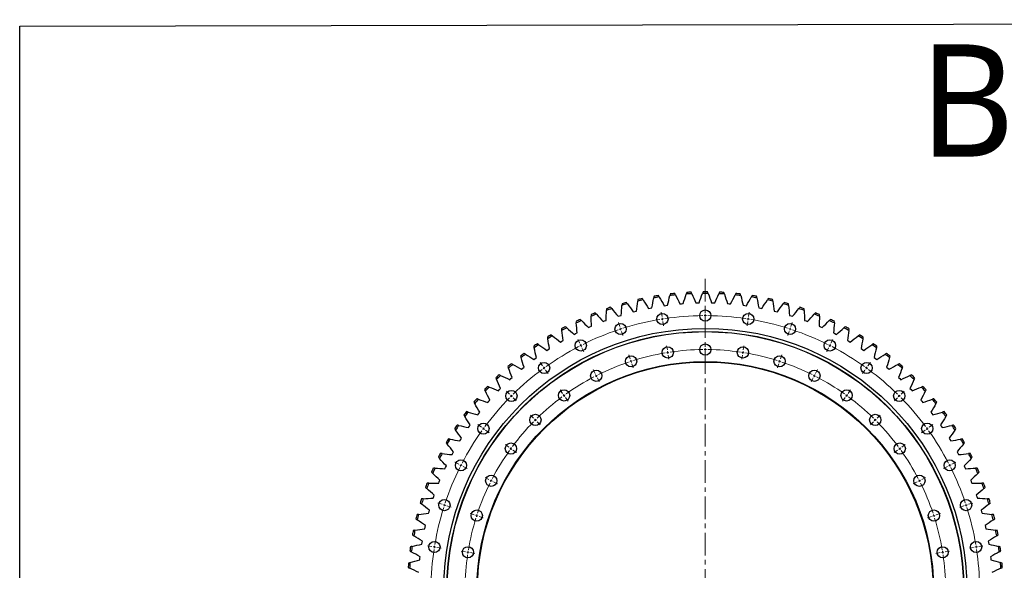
# Model space of a CAD drawing. Header units: millimetres. Extents: x -112 to 5684, y 5243 to 9647.
# Tile 5 of 12: x -112 to 1817, y 8568 to 9647. Entities that reach past the tile are written whole.
import ezdxf

# ---------------------------------------------------------------- set-up
doc = ezdxf.new("R2010")
doc.units = ezdxf.units.MM
doc.header["$LTSCALE"] = 20
doc.linetypes.add('CENTER', pattern=[10.16, 6.35, -1.27, 1.27, -1.27])

msp = doc.modelspace()

# ---------------------------------------------------------------- linework, layer by layer
at = {"linetype": 'CENTER', "lineweight": 18, "ltscale": 0.35}
msp.add_line((1231.3, 9139.6), (1231.3, 7920), dxfattribs=at)
at = {"color": 7, "linetype": 'Continuous', "lineweight": 25}
for p, q in [((1181.7, 9090.3), (1184.9, 9090.6)), ((1184.9, 9090.6), (1188, 9090.8)), ((1212.7, 9092.2), (1215.8, 9092.3)), ((1215.8, 9092.3), (1219, 9092.4)), ((1243.7, 9092.4), (1246.8, 9092.3)), ((1246.8, 9092.3), (1250, 9092.2)), ((1274.6, 9090.8), (1277.8, 9090.6)), ((1277.8, 9090.6), (1281, 9090.3)), ((1090.1, 9074.5), (1093.2, 9075.3)), ((1093.2, 9075.3), (1096.3, 9076)), ((1120.3, 9081.4), (1123.5, 9082.1)), ((1123.5, 9082.1), (1126.6, 9082.7)), ((1150.9, 9086.7), (1154, 9087.2)), ((1154, 9087.2), (1157.2, 9087.6)), ((1305.5, 9087.6), (1308.6, 9087.2)), ((1308.6, 9087.2), (1311.8, 9086.7)), ((1336.1, 9082.7), (1339.2, 9082.1)), ((1339.2, 9082.1), (1342.3, 9081.4)), ((1366.4, 9076), (1369.5, 9075.3)), ((1369.5, 9075.3), (1372.6, 9074.5)), ((1031.1, 9055.6), (1034, 9056.8)), ((1034, 9056.8), (1037, 9057.9)), ((1060.3, 9065.9), (1063.4, 9066.9)), ((1063.4, 9066.9), (1066.4, 9067.8)), ((1396.3, 9067.8), (1399.3, 9066.9)), ((1399.3, 9066.9), (1402.4, 9065.9)), ((1425.7, 9057.9), (1428.7, 9056.8)), ((1428.7, 9056.8), (1431.6, 9055.6)), ((974.4, 9030.4), (977.2, 9031.9)), ((977.2, 9031.9), (980.1, 9033.3)), ((1002.4, 9043.8), (1005.3, 9045.1)), ((1005.3, 9045.1), (1008.2, 9046.4)), ((1454.5, 9046.4), (1457.4, 9045.1)), ((1457.4, 9045.1), (1460.3, 9043.8)), ((1482.6, 9033.3), (1485.4, 9031.9)), ((1485.4, 9031.9), (1488.3, 9030.4)), ((947.2, 9015.5), (950, 9017.1)), ((950, 9017.1), (952.7, 9018.7)), ((1509.9, 9018.7), (1512.7, 9017.1)), ((1512.7, 9017.1), (1515.5, 9015.5)), ((920.9, 8999.1), (923.5, 9000.9)), ((923.5, 9000.9), (926.2, 9002.6)), ((1536.5, 9002.6), (1539.1, 9000.9)), ((1539.1, 9000.9), (1541.8, 8999.1)), ((895.5, 8981.3), (898.1, 8983.2)), ((898.1, 8983.2), (900.6, 8985.1)), ((1562, 8985.1), (1564.6, 8983.2)), ((1564.6, 8983.2), (1567.2, 8981.3)), ((871.2, 8962.1), (873.6, 8964.2)), ((873.6, 8964.2), (876.1, 8966.2)), ((1586.6, 8966.2), (1589.1, 8964.2)), ((1589.1, 8964.2), (1591.5, 8962.1)), ((847.9, 8941.6), (850.2, 8943.8)), ((850.2, 8943.8), (852.6, 8945.9)), ((1610.1, 8945.9), (1612.5, 8943.8)), ((1612.5, 8943.8), (1614.8, 8941.6)), ((825.8, 8919.9), (828, 8922.2)), ((828, 8922.2), (830.2, 8924.4)), ((1632.5, 8924.4), (1634.7, 8922.2)), ((1634.7, 8922.2), (1636.9, 8919.9)), ((804.9, 8896.9), (807, 8899.3)), ((807, 8899.3), (809.1, 8901.7)), ((1653.6, 8901.7), (1655.7, 8899.3)), ((1655.7, 8899.3), (1657.8, 8896.9)), ((787.3, 8875.4), (789.2, 8877.9)), ((1673.5, 8877.9), (1675.4, 8875.4)), ((785.3, 8872.9), (787.3, 8875.4)), ((1675.4, 8875.4), (1677.4, 8872.9)), ((767.1, 8847.8), (768.9, 8850.4)), ((768.9, 8850.4), (770.7, 8853)), ((1692, 8853), (1693.8, 8850.4)), ((1693.8, 8850.4), (1695.6, 8847.8)), ((750.3, 8821.7), (751.9, 8824.5)), ((751.9, 8824.5), (753.6, 8827.2)), ((1709.1, 8827.2), (1710.8, 8824.5)), ((1710.8, 8824.5), (1712.4, 8821.7)), ((736.4, 8797.6), (738, 8800.4)), ((1724.7, 8800.4), (1726.3, 8797.6)), ((734.9, 8794.8), (736.4, 8797.6)), ((1726.3, 8797.6), (1727.8, 8794.8)), ((721.1, 8767), (722.4, 8769.9)), ((722.4, 8769.9), (723.8, 8772.8)), ((1738.9, 8772.8), (1740.3, 8769.9)), ((1740.3, 8769.9), (1741.6, 8767)), ((710, 8741.5), (711.2, 8744.5)), ((1751.5, 8744.5), (1752.7, 8741.5)), ((708.8, 8738.6), (710, 8741.5)), ((1752.7, 8741.5), (1753.9, 8738.6)), ((698.1, 8709.5), (699.1, 8712.5)), ((699.1, 8712.5), (700.1, 8715.5)), ((1762.5, 8715.5), (1763.6, 8712.5)), ((1763.6, 8712.5), (1764.6, 8709.5)), ((689.8, 8682.9), (690.7, 8685.9)), ((1772, 8685.9), (1772.9, 8682.9)), ((689, 8679.8), (689.8, 8682.9)), ((1772.9, 8682.9), (1773.7, 8679.8)), ((681.5, 8649.7), (682.2, 8652.8)), ((682.2, 8652.8), (682.9, 8655.9)), ((1779.7, 8655.9), (1780.5, 8652.8)), ((1780.5, 8652.8), (1781.1, 8649.7)), ((675.8, 8619.2), (676.3, 8622.4)), ((676.3, 8622.4), (676.8, 8625.5)), ((1785.9, 8625.5), (1786.4, 8622.4)), ((1786.4, 8622.4), (1786.9, 8619.2)), ((671.7, 8588.5), (672, 8591.7)), ((672, 8591.7), (672.4, 8594.8)), ((1790.3, 8594.8), (1790.7, 8591.7)), ((1790.7, 8591.7), (1791, 8588.5))]:
    msp.add_line(p, q, dxfattribs=at)
at = {"color": 0, "linetype": 'Continuous', "lineweight": 18}
for p, q in [((1146.5, 9065.6), (1145.1, 9074)), ((1231.3, 9072.3), (1231.3, 9080.8)), ((1316.2, 9065.6), (1317.5, 9074)), ((1063.7, 9045.7), (1061.1, 9053.8)), ((1147.3, 9060.6), (1146.9, 9063.1)), ((1147.3, 9060.6), (1147.6, 9058.2)), ((1148, 9055.7), (1149.4, 9047.3)), ((1231.3, 9067.3), (1231.3, 9069.8)), ((1231.3, 9067.3), (1231.3, 9064.8)), ((1231.3, 9062.3), (1231.3, 9053.8)), ((1314.6, 9055.7), (1313.3, 9047.3)), ((1315.4, 9060.6), (1315, 9058.2)), ((1315.4, 9060.6), (1315.8, 9063.1)), ((1399, 9045.7), (1401.6, 9053.8)), ((1065.2, 9041), (1064.5, 9043.3)), ((1065.2, 9041), (1066, 9038.6)), ((1066.8, 9036.2), (1069.4, 9028.1)), ((1395.9, 9036.2), (1393.3, 9028.1)), ((1397.4, 9041), (1396.7, 9038.6)), ((1397.4, 9041), (1398.2, 9043.3)), ((985.1, 9013.1), (981.2, 9020.7)), ((1231.3, 9005.8), (1231.3, 9014.3)), ((1477.6, 9013.1), (1481.5, 9020.7)), ((987.3, 9008.7), (986.2, 9010.9)), ((987.3, 9008.7), (988.5, 9006.4)), ((989.6, 9004.2), (993.5, 8996.6)), ((1156.9, 8999.9), (1155.5, 9008.3)), ((1157.7, 8995), (1157.3, 8997.4)), ((1157.7, 8995), (1158.1, 8992.5)), ((1231.3, 9000.8), (1231.3, 9003.3)), ((1231.3, 9000.8), (1231.3, 8998.3)), ((1231.3, 8995.8), (1231.3, 8987.3)), ((1305, 8995), (1304.6, 8992.5)), ((1305, 8995), (1305.4, 8997.4)), ((1305.8, 8999.9), (1307.1, 9008.3)), ((1473.1, 9004.2), (1469.2, 8996.6)), ((1475.4, 9008.7), (1474.2, 9006.4)), ((1475.4, 9008.7), (1476.5, 9010.9)), ((912.5, 8968.7), (907.5, 8975.5)), ((1084.2, 8982.5), (1081.6, 8990.5)), ((1085.8, 8977.7), (1085, 8980.1)), ((1085.8, 8977.7), (1086.6, 8975.3)), ((1158.4, 8990), (1159.8, 8981.6)), ((1304.2, 8990), (1302.9, 8981.6)), ((1376.9, 8977.7), (1376.1, 8975.3)), ((1376.9, 8977.7), (1377.7, 8980.1)), ((1378.4, 8982.5), (1381.1, 8990.5)), ((1550.2, 8968.7), (1555.2, 8975.5)), ((915.4, 8964.6), (913.9, 8966.6)), ((915.4, 8964.6), (916.9, 8962.6)), ((918.3, 8960.6), (923.3, 8953.7)), ((1015.2, 8953.9), (1011.4, 8961.5)), ((1087.3, 8973), (1090, 8964.9)), ((1375.3, 8973), (1372.7, 8964.9)), ((1447.4, 8953.9), (1451.3, 8961.5)), ((1544.3, 8960.6), (1539.3, 8953.7)), ((1547.3, 8964.6), (1545.8, 8962.6)), ((1547.3, 8964.6), (1548.7, 8966.6)), ((1017.5, 8949.4), (1016.4, 8951.7)), ((1017.5, 8949.4), (1018.6, 8947.2)), ((1019.8, 8945), (1023.6, 8937.4)), ((1442.9, 8945), (1439, 8937.4)), ((1445.2, 8949.4), (1444, 8947.2)), ((1445.2, 8949.4), (1446.3, 8951.7)), ((847.7, 8913.4), (841.7, 8919.4)), ((951.6, 8914.9), (946.6, 8921.7)), ((1511.1, 8914.9), (1516.1, 8921.7)), ((1614.9, 8913.4), (1621, 8919.4)), ((851.3, 8909.8), (849.5, 8911.6)), ((851.3, 8909.8), (853, 8908.1)), ((854.8, 8906.3), (860.8, 8900.3)), ((954.5, 8910.8), (953, 8912.8)), ((954.5, 8910.8), (956, 8908.8)), ((957.4, 8906.8), (962.4, 8899.9)), ((1505.2, 8906.8), (1500.3, 8899.9)), ((1508.2, 8910.8), (1506.7, 8908.8)), ((1508.2, 8910.8), (1509.7, 8912.8)), ((1607.9, 8906.3), (1601.9, 8900.3)), ((1611.4, 8909.8), (1609.6, 8908.1)), ((1611.4, 8909.8), (1613.2, 8911.6)), ((894.8, 8866.3), (888.7, 8872.4)), ((898.3, 8862.8), (896.5, 8864.6)), ((898.3, 8862.8), (900.1, 8861)), ((901.8, 8859.3), (907.8, 8853.3)), ((1560.9, 8859.3), (1554.8, 8853.3)), ((1564.4, 8862.8), (1562.6, 8861)), ((1564.4, 8862.8), (1566.2, 8864.6)), ((1567.9, 8866.3), (1573.9, 8872.4)), ((792.5, 8848.6), (785.6, 8853.6)), ((796.5, 8845.7), (794.5, 8847.2)), ((796.5, 8845.7), (798.5, 8844.2)), ((800.5, 8842.8), (807.4, 8837.8)), ((1662.1, 8842.8), (1655.3, 8837.8)), ((1666.2, 8845.7), (1664.2, 8844.2)), ((1666.2, 8845.7), (1668.2, 8847.2)), ((1670.2, 8848.6), (1677.1, 8853.6)), ((846.2, 8809.5), (839.4, 8814.5)), ((850.3, 8806.6), (848.3, 8808.1)), ((850.3, 8806.6), (852.3, 8805.1)), ((854.3, 8803.7), (861.2, 8798.7)), ((1608.3, 8803.7), (1601.5, 8798.7)), ((1612.4, 8806.6), (1610.4, 8805.1)), ((1612.4, 8806.6), (1614.4, 8808.1)), ((1616.4, 8809.5), (1623.3, 8814.5)), ((748, 8776.1), (740.4, 8779.9)), ((752.4, 8773.8), (750.2, 8774.9)), ((752.4, 8773.8), (754.7, 8772.6)), ((756.9, 8771.5), (764.5, 8767.7)), ((1705.8, 8771.5), (1698.2, 8767.7)), ((1710.3, 8773.8), (1708, 8772.6)), ((1710.3, 8773.8), (1712.5, 8774.9)), ((1714.7, 8776.1), (1722.3, 8779.9)), ((807.2, 8745.9), (799.6, 8749.7)), ((811.7, 8743.6), (809.5, 8744.7)), ((811.7, 8743.6), (813.9, 8742.5)), ((1651, 8743.6), (1648.8, 8742.5)), ((1651, 8743.6), (1653.2, 8744.7)), ((1655.5, 8745.9), (1663, 8749.7)), ((816.1, 8741.3), (823.7, 8737.5)), ((1646.6, 8741.3), (1639, 8737.5)), ((715.4, 8697.4), (707.3, 8700)), ((720.1, 8695.9), (717.8, 8696.6)), ((720.1, 8695.9), (722.5, 8695.1)), ((724.9, 8694.3), (733, 8691.7)), ((1737.8, 8694.3), (1729.7, 8691.7)), ((1742.5, 8695.9), (1740.2, 8695.1)), ((1742.5, 8695.9), (1744.9, 8696.6)), ((1747.3, 8697.4), (1755.4, 8700)), ((778.6, 8676.9), (770.6, 8679.5)), ((783.4, 8675.3), (781, 8676.1)), ((783.4, 8675.3), (785.8, 8674.5)), ((788.1, 8673.8), (796.2, 8671.1)), ((1674.5, 8673.8), (1666.5, 8671.1)), ((1679.3, 8675.3), (1676.9, 8674.5)), ((1679.3, 8675.3), (1681.7, 8676.1)), ((1684, 8676.9), (1692.1, 8679.5)), ((695.5, 8614.6), (687.1, 8616)), ((700.5, 8613.8), (698, 8614.2)), ((700.5, 8613.8), (702.9, 8613.5)), ((705.4, 8613.1), (713.8, 8611.7)), ((1757.3, 8613.1), (1748.9, 8611.7)), ((1762.2, 8613.8), (1759.8, 8613.5)), ((1762.2, 8613.8), (1764.7, 8614.2)), ((1767.2, 8614.6), (1775.6, 8616)), ((761.2, 8604.2), (752.8, 8605.6)), ((766.1, 8603.4), (763.7, 8603.8)), ((766.1, 8603.4), (768.6, 8603.1)), ((771.1, 8602.7), (779.5, 8601.3)), ((1691.6, 8602.7), (1683.2, 8601.3)), ((1696.5, 8603.4), (1694.1, 8603.1)), ((1696.5, 8603.4), (1699, 8603.8)), ((1701.5, 8604.2), (1709.9, 8605.6))]:
    msp.add_line(p, q, dxfattribs=at)
msp.add_lwpolyline([(-112.5, 9634.8), (5683.5, 9647.2), (5683.5, 5254.9), (-112.5, 5242.5)], close=True)
at = {"color": 7, "linetype": 'Continuous', "lineweight": 25}
for centre, radius in [((1147.3, 9060.6), 11), ((1231.3, 9067.3), 11), ((1315.4, 9060.6), 11), ((1065.2, 9041), 11), ((1397.4, 9041), 11), ((1231.3, 8529.8), 512.5), ((1231.3, 8529.8), 506.5), ((1231.3, 8529.8), 506), ((987.3, 9008.7), 11), ((1475.4, 9008.7), 11), ((1157.7, 8995), 11), ((1231.3, 9000.8), 11), ((1305, 8995), 11), ((1231.3, 8529.8), 447.5), ((1231.3, 8529.8), 446.5), ((915.4, 8964.6), 11), ((1085.8, 8977.7), 11), ((1376.9, 8977.7), 11), ((1547.3, 8964.6), 11), ((1017.5, 8949.4), 11), ((1445.2, 8949.4), 11), ((851.3, 8909.8), 11), ((954.5, 8910.8), 11), ((1508.2, 8910.8), 11), ((1611.4, 8909.8), 11), ((898.3, 8862.8), 11), ((1564.4, 8862.8), 11), ((796.5, 8845.7), 11), ((1666.2, 8845.7), 11), ((850.3, 8806.6), 11), ((1612.4, 8806.6), 11), ((752.4, 8773.8), 11), ((1710.3, 8773.8), 11), ((811.7, 8743.6), 11), ((1651, 8743.6), 11), ((720.1, 8695.9), 11), ((1742.5, 8695.9), 11), ((783.4, 8675.3), 11), ((1679.3, 8675.3), 11), ((700.5, 8613.8), 11), ((766.1, 8603.4), 11), ((1696.5, 8603.4), 11), ((1762.2, 8613.8), 11)]:
    msp.add_circle(centre, radius, dxfattribs=at)
for radius, start, end in [(584, 95.8894, 96.7422), (581, 92.6154, 93.7004), (584, 92.7315, 93.5843), (581, 89.4575, 90.5425), (584, 89.5736, 90.4264), (581, 86.2996, 87.3846), (584, 86.4157, 87.2685), (584, 83.2578, 84.1106), (581, 105.2469, 106.332), (584, 105.363, 106.2159), (581, 102.089, 103.1741), (584, 102.2051, 103.058), (581, 98.9311, 100.0162), (584, 99.0472, 99.9001), (581, 95.7732, 96.8583), (581, 83.1417, 84.2268), (581, 79.9838, 81.0689), (584, 80.0999, 80.9528), (581, 76.8259, 77.911), (584, 76.942, 77.7949), (581, 73.668, 74.7531), (584, 73.7841, 74.637), (584, 111.6788, 112.5317), (581, 108.4048, 109.4899), (584, 108.5209, 109.3738), (581, 70.5101, 71.5952), (584, 70.6262, 71.4791), (584, 67.4683, 68.3212), (584, 114.8367, 115.6896), (581, 114.7206, 115.8057), (581, 111.5627, 112.6478), (581, 67.3522, 68.4373), (581, 64.1943, 65.2794), (584, 64.3104, 65.1633), (584, 117.9946, 118.8475), (581, 117.8785, 118.9636), (581, 61.0364, 62.1215), (584, 61.1525, 62.0054), (584, 121.1525, 122.0054), (581, 121.0364, 122.1215), (581, 57.8785, 58.9636), (584, 57.9946, 58.8475), (584, 127.4683, 128.3212), (584, 124.3104, 125.1633), (581, 124.1943, 125.2794), (581, 54.7206, 55.8057), (584, 54.8367, 55.6896), (584, 51.6788, 52.5317), (581, 127.3522, 128.4373), (581, 51.5627, 52.6478), (584, 130.6262, 131.4791), (581, 130.5101, 131.5952), (581, 48.4048, 49.4899), (584, 48.5209, 49.3738), (584, 133.7841, 134.637), (581, 133.668, 134.7531), (581, 45.2469, 46.332), (584, 45.363, 46.2159), (584, 136.942, 137.7949), (581, 136.8259, 137.911), (581, 42.089, 43.1741), (584, 42.2051, 43.058), (584, 140.0999, 140.9528), (581, 139.9838, 141.0689), (581, 38.9311, 40.0162), (584, 39.0472, 39.9001), (584, 143.2578, 144.1106), (581, 143.1417, 144.2268), (581, 35.7732, 36.8583), (584, 35.8894, 36.7422), (584, 146.4157, 147.2685), (581, 146.2996, 147.3846), (581, 32.6154, 33.7004), (584, 32.7315, 33.5843), (584, 149.5736, 150.4264), (581, 149.4575, 150.5425), (581, 29.4575, 30.5425), (584, 29.5736, 30.4264), (584, 152.7315, 153.5843), (581, 152.6154, 153.7004), (581, 26.2996, 27.3846), (584, 26.4157, 27.2685), (584, 155.8894, 156.7422), (581, 155.7732, 156.8583), (581, 23.1417, 24.2268), (584, 23.2578, 24.1106), (584, 159.0472, 159.9001), (581, 158.9311, 160.0162), (581, 19.9838, 21.0689), (584, 20.0999, 20.9528), (584, 162.2051, 163.058), (581, 162.089, 163.1741), (581, 16.8259, 17.911), (584, 16.942, 17.7949), (584, 165.363, 166.2159), (581, 165.2469, 166.332), (581, 13.668, 14.7531), (584, 13.7841, 14.637), (584, 168.5209, 169.3738), (581, 168.4048, 169.4899), (581, 10.5101, 11.5952), (584, 10.6262, 11.4791), (584, 171.6788, 172.5317), (581, 171.5627, 172.6478), (581, 7.3522, 8.4373), (584, 7.4683, 8.3212), (584, 174.8367, 175.6896), (581, 174.7206, 175.8057), (581, 4.1943, 5.2794), (584, 4.3104, 5.1633)]:
    msp.add_arc((1231.3, 8529.8), radius, start, end, dxfattribs=at)
at = {"color": 0, "linetype": 'Continuous', "lineweight": 18}
for radius, start, end in [(537.5, 99.533, 107.467), (537.5, 99, 99.2665), (537.5, 98.7335, 99), (537.5, 90.533, 98.467), (537.5, 90, 90.2665), (537.5, 89.7335, 90), (537.5, 81.533, 89.467), (537.5, 81, 81.2665), (537.5, 80.7335, 81), (537.5, 72.533, 80.467), (537.5, 108.533, 116.467), (537.5, 108, 108.2665), (537.5, 107.7335, 108), (537.5, 72, 72.2665), (537.5, 71.7335, 72), (537.5, 63.533, 71.467), (537.5, 117.533, 125.467), (537.5, 117, 117.2665), (537.5, 116.7335, 117), (471, 99.6082, 107.3918), (471, 99, 99.3041), (471, 98.6959, 99), (471, 90.6082, 98.3918), (471, 90, 90.3041), (471, 89.6959, 90), (471, 81.6082, 89.3918), (471, 81, 81.3041), (471, 80.6959, 81), (471, 72.6082, 80.3918), (537.5, 63, 63.2665), (537.5, 62.7335, 63), (537.5, 54.533, 62.467), (471, 108.6082, 116.3918), (471, 108, 108.3041), (471, 107.6959, 108), (471, 72, 72.3041), (471, 71.6959, 72), (471, 63.6082, 71.3918), (537.5, 126.533, 134.467), (537.5, 126, 126.2665), (537.5, 125.7335, 126), (537.5, 54, 54.2665), (537.5, 53.7335, 54), (537.5, 45.533, 53.467), (471, 117.6082, 125.3918), (471, 117, 117.3041), (471, 116.6959, 117), (471, 63, 63.3041), (471, 62.6959, 63), (471, 54.6082, 62.3918), (537.5, 135.533, 143.467), (537.5, 135, 135.2665), (537.5, 134.7335, 135), (471, 126.6082, 134.3918), (471, 126, 126.3041), (471, 125.6959, 126), (471, 54, 54.3041), (471, 53.6959, 54), (471, 45.6082, 53.3918), (537.5, 45, 45.2665), (537.5, 44.7335, 45), (537.5, 36.533, 44.467), (471, 135.6082, 143.3918), (471, 135, 135.3041), (471, 134.6959, 135), (471, 45, 45.3041), (471, 44.6959, 45), (471, 36.6082, 44.3918), (537.5, 144.533, 152.467), (537.5, 144, 144.2665), (537.5, 143.7335, 144), (537.5, 36, 36.2665), (537.5, 35.7335, 36), (537.5, 27.533, 35.467), (471, 144.6082, 152.3918), (471, 144, 144.3041), (471, 143.6959, 144), (471, 36, 36.3041), (471, 35.6959, 36), (471, 27.6082, 35.3918), (537.5, 153.533, 161.467), (537.5, 153, 153.2665), (537.5, 152.7335, 153), (537.5, 27, 27.2665), (537.5, 26.7335, 27), (537.5, 18.533, 26.467), (471, 153, 153.3041), (471, 152.6959, 153), (471, 27, 27.3041), (471, 26.6959, 27), (471, 153.6082, 161.3918), (471, 18.6082, 26.3918), (537.5, 162.533, 170.467), (537.5, 162, 162.2665), (537.5, 161.7335, 162), (537.5, 18, 18.2665), (537.5, 17.7335, 18), (537.5, 9.533, 17.467), (471, 162.6082, 170.3918), (471, 162, 162.3041), (471, 161.6959, 162), (471, 18, 18.3041), (471, 17.6959, 18), (471, 9.6082, 17.3918), (537.5, 171.533, 179.467), (537.5, 171, 171.2665), (537.5, 170.7335, 171), (537.5, 9, 9.2665), (537.5, 8.7335, 9), (537.5, 0.533, 8.467), (471, 171.6082, 179.3918), (471, 171, 171.3041), (471, 170.6959, 171), (471, 9, 9.3041), (471, 8.6959, 9), (471, 0.6082, 8.3918)]:
    msp.add_arc((1231.3, 8529.8), radius, start, end, dxfattribs=at)
at = {"color": 7, "linetype": 'Continuous', "lineweight": 25}
for points in [[(1162.8, 9109.7), (1162.5, 9108.7), (1162.2, 9107.6), (1162, 9106.6)], [(1172.9, 9107.8), (1172.4, 9108.8), (1171.9, 9109.7), (1171.4, 9110.7)], [(1188, 9090.8), (1189.9, 9097.1), (1191.9, 9103.3), (1193.8, 9109.5)], [(1194.8, 9112.6), (1194.5, 9111.6), (1194.2, 9110.6), (1193.8, 9109.5)], [(1204.8, 9110.2), (1204.4, 9111.1), (1204, 9112.1), (1203.5, 9113.1)], [(1204.8, 9110.2), (1207.5, 9104.2), (1210.1, 9098.2), (1212.7, 9092.2)], [(1219, 9092.4), (1221.2, 9098.5), (1223.5, 9104.6), (1225.8, 9110.7)], [(1227, 9113.7), (1226.6, 9112.7), (1226.2, 9111.7), (1225.8, 9110.7)], [(1236.8, 9110.7), (1236.5, 9111.7), (1236.1, 9112.7), (1235.7, 9113.7)], [(1236.8, 9110.7), (1239.2, 9104.6), (1241.5, 9098.5), (1243.7, 9092.4)], [(1250, 9092.2), (1252.6, 9098.2), (1255.2, 9104.2), (1257.9, 9110.2)], [(1259.2, 9113.1), (1258.7, 9112.1), (1258.3, 9111.1), (1257.9, 9110.2)], [(1268.8, 9109.5), (1268.5, 9110.6), (1268.2, 9111.6), (1267.9, 9112.6)], [(1268.8, 9109.5), (1270.8, 9103.3), (1272.8, 9097.1), (1274.6, 9090.8)], [(1291.3, 9110.7), (1290.8, 9109.7), (1290.3, 9108.8), (1289.8, 9107.8)], [(1300.7, 9106.6), (1300.5, 9107.6), (1300.2, 9108.7), (1299.9, 9109.7)], [(1068.3, 9090.5), (1068.2, 9089.5), (1068.1, 9088.4), (1068, 9087.3)], [(1078.6, 9090.3), (1077.9, 9091.2), (1077.3, 9092), (1076.6, 9092.9)], [(1078.6, 9090.3), (1082.5, 9085.1), (1086.3, 9079.8), (1090.1, 9074.5)], [(1096.3, 9076), (1097.1, 9082.5), (1098, 9089), (1098.9, 9095.5)], [(1099.4, 9098.7), (1099.2, 9097.6), (1099.1, 9096.5), (1098.9, 9095.5)], [(1109.7, 9097.9), (1109.1, 9098.8), (1108.5, 9099.7), (1107.9, 9100.6)], [(1109.7, 9097.9), (1113.3, 9092.4), (1116.8, 9086.9), (1120.3, 9081.4)], [(1126.6, 9082.7), (1127.8, 9089.1), (1129, 9095.5), (1130.3, 9101.9)], [(1130.9, 9105.1), (1130.7, 9104), (1130.5, 9103), (1130.3, 9101.9)], [(1141.1, 9103.7), (1140.6, 9104.6), (1140.1, 9105.6), (1139.5, 9106.5)], [(1141.1, 9103.7), (1144.4, 9098.1), (1147.7, 9092.4), (1150.9, 9086.7)], [(1157.2, 9087.6), (1158.7, 9093.9), (1160.3, 9100.3), (1162, 9106.6)], [(1172.9, 9107.8), (1175.9, 9102), (1178.8, 9096.2), (1181.7, 9090.3)], [(1281, 9090.3), (1283.9, 9096.2), (1286.8, 9102), (1289.8, 9107.8)], [(1300.7, 9106.6), (1302.4, 9100.3), (1304, 9093.9), (1305.5, 9087.6)], [(1311.8, 9086.7), (1315, 9092.4), (1318.2, 9098.1), (1321.5, 9103.7)], [(1323.2, 9106.5), (1322.6, 9105.6), (1322.1, 9104.6), (1321.5, 9103.7)], [(1332.4, 9101.9), (1332.2, 9103), (1332, 9104), (1331.7, 9105.1)], [(1332.4, 9101.9), (1333.7, 9095.5), (1334.9, 9089.1), (1336.1, 9082.7)], [(1342.3, 9081.4), (1345.9, 9086.9), (1349.4, 9092.4), (1353, 9097.9)], [(1354.8, 9100.6), (1354.2, 9099.7), (1353.6, 9098.8), (1353, 9097.9)], [(1363.8, 9095.5), (1363.6, 9096.5), (1363.4, 9097.6), (1363.3, 9098.7)], [(1363.8, 9095.5), (1364.7, 9089), (1365.6, 9082.5), (1366.4, 9076)], [(1372.6, 9074.5), (1376.4, 9079.8), (1380.2, 9085.1), (1384.1, 9090.3)], [(1386.1, 9092.9), (1385.4, 9092), (1384.8, 9091.2), (1384.1, 9090.3)], [(1394.7, 9087.3), (1394.6, 9088.4), (1394.5, 9089.5), (1394.4, 9090.5)], [(1017.8, 9070.1), (1017.1, 9070.9), (1016.3, 9071.7), (1015.6, 9072.5)], [(1037, 9057.9), (1037.1, 9064.4), (1037.3, 9070.9), (1037.5, 9077.5)], [(1037.6, 9080.7), (1037.6, 9079.6), (1037.5, 9078.5), (1037.5, 9077.5)], [(1047.9, 9081), (1047.2, 9081.9), (1046.5, 9082.7), (1045.8, 9083.5)], [(1047.9, 9081), (1052.1, 9076), (1056.2, 9071), (1060.3, 9065.9)], [(1066.4, 9067.8), (1066.9, 9074.3), (1067.4, 9080.8), (1068, 9087.3)], [(1394.7, 9087.3), (1395.3, 9080.8), (1395.8, 9074.3), (1396.3, 9067.8)], [(1402.4, 9065.9), (1406.5, 9071), (1410.6, 9076), (1414.8, 9081)], [(1416.9, 9083.5), (1416.2, 9082.7), (1415.5, 9081.9), (1414.8, 9081)], [(1425.2, 9077.5), (1425.2, 9078.5), (1425.1, 9079.6), (1425.1, 9080.7)], [(1425.2, 9077.5), (1425.4, 9070.9), (1425.6, 9064.4), (1425.7, 9057.9)], [(1447.1, 9072.5), (1446.3, 9071.7), (1445.6, 9070.9), (1444.9, 9070.1)], [(978.2, 9056), (978.3, 9055), (978.3, 9053.9), (978.4, 9052.8)], [(980.1, 9033.3), (979.5, 9039.8), (978.9, 9046.3), (978.4, 9052.8)], [(988.4, 9057.5), (987.6, 9058.3), (986.8, 9059), (986, 9059.7)], [(988.4, 9057.5), (993.1, 9053), (997.8, 9048.4), (1002.4, 9043.8)], [(1007.6, 9069.2), (1007.6, 9068.1), (1007.6, 9067), (1007.6, 9066)], [(1008.2, 9046.4), (1008, 9052.9), (1007.8, 9059.4), (1007.6, 9066)], [(1017.8, 9070.1), (1022.3, 9065.3), (1026.7, 9060.5), (1031.1, 9055.6)], [(1431.6, 9055.6), (1436, 9060.5), (1440.4, 9065.3), (1444.9, 9070.1)], [(1455.1, 9066), (1454.9, 9059.4), (1454.7, 9052.9), (1454.5, 9046.4)], [(1455.1, 9066), (1455.1, 9067), (1455.1, 9068.1), (1455.1, 9069.2)], [(1460.3, 9043.8), (1464.9, 9048.4), (1469.6, 9053), (1474.3, 9057.5)], [(1476.6, 9059.7), (1475.9, 9059), (1475.1, 9058.3), (1474.3, 9057.5)], [(1484.3, 9052.8), (1483.8, 9046.3), (1483.2, 9039.8), (1482.6, 9033.3)], [(1484.3, 9052.8), (1484.3, 9053.9), (1484.4, 9055), (1484.5, 9056)], [(949.6, 9041.3), (949.7, 9040.2), (949.8, 9039.2), (950, 9038.1)], [(952.7, 9018.7), (951.8, 9025.1), (950.8, 9031.6), (950, 9038.1)], [(959.7, 9043.3), (958.9, 9044), (958, 9044.7), (957.2, 9045.4)], [(959.7, 9043.3), (964.6, 9039.1), (969.5, 9034.8), (974.4, 9030.4)], [(1488.3, 9030.4), (1493.1, 9034.8), (1498.1, 9039.1), (1503, 9043.3)], [(1505.5, 9045.4), (1504.6, 9044.7), (1503.8, 9044), (1503, 9043.3)], [(1512.7, 9038.1), (1511.8, 9031.6), (1510.9, 9025.1), (1509.9, 9018.7)], [(1512.7, 9038.1), (1512.8, 9039.2), (1513, 9040.2), (1513.1, 9041.3)], [(921.8, 9025), (922, 9023.9), (922.2, 9022.9), (922.4, 9021.8)], [(926.2, 9002.6), (924.9, 9009), (923.6, 9015.4), (922.4, 9021.8)], [(931.8, 9027.6), (930.9, 9028.2), (930.1, 9028.9), (929.2, 9029.5)], [(931.8, 9027.6), (937, 9023.6), (942.1, 9019.6), (947.2, 9015.5)], [(1515.5, 9015.5), (1520.6, 9019.6), (1525.7, 9023.6), (1530.9, 9027.6)], [(1533.5, 9029.5), (1532.6, 9028.9), (1531.7, 9028.2), (1530.9, 9027.6)], [(1540.3, 9021.8), (1539.1, 9015.4), (1537.8, 9009), (1536.5, 9002.6)], [(1540.3, 9021.8), (1540.5, 9022.9), (1540.7, 9023.9), (1540.9, 9025)], [(878.8, 8991.6), (877.9, 8992.2), (877, 8992.7), (876.1, 8993.3)], [(895, 9007.2), (895.3, 9006.1), (895.5, 9005.1), (895.8, 9004.1)], [(900.6, 8985.1), (899, 8991.4), (897.3, 8997.7), (895.8, 9004.1)], [(904.8, 9010.3), (903.9, 9010.9), (903, 9011.5), (902.2, 9012.1)], [(904.8, 9010.3), (910.2, 9006.6), (915.6, 9002.9), (920.9, 8999.1)], [(1541.8, 8999.1), (1547.1, 9002.9), (1552.5, 9006.6), (1557.9, 9010.3)], [(1560.5, 9012.1), (1559.6, 9011.5), (1558.8, 9010.9), (1557.9, 9010.3)], [(1566.9, 9004.1), (1565.3, 8997.7), (1563.7, 8991.4), (1562, 8985.1)], [(1566.9, 9004.1), (1567.2, 9005.1), (1567.4, 9006.1), (1567.7, 9007.2)], [(1586.6, 8993.3), (1585.7, 8992.7), (1584.8, 8992.2), (1583.8, 8991.6)], [(869.2, 8987.9), (869.5, 8986.9), (869.8, 8985.9), (870.2, 8984.9)], [(876.1, 8966.2), (874, 8972.4), (872.1, 8978.6), (870.2, 8984.9)], [(878.8, 8991.6), (884.4, 8988.2), (890, 8984.8), (895.5, 8981.3)], [(1567.2, 8981.3), (1572.7, 8984.8), (1578.3, 8988.2), (1583.8, 8991.6)], [(1592.5, 8984.9), (1590.6, 8978.6), (1588.6, 8972.4), (1586.6, 8966.2)], [(1592.5, 8984.9), (1592.8, 8985.9), (1593.2, 8986.9), (1593.5, 8987.9)], [(844.5, 8967.3), (844.9, 8966.3), (845.3, 8965.3), (845.6, 8964.3)], [(852.6, 8945.9), (850.2, 8952), (847.9, 8958.1), (845.6, 8964.3)], [(853.9, 8971.5), (853, 8972), (852, 8972.5), (851.1, 8973)], [(853.9, 8971.5), (859.7, 8968.4), (865.4, 8965.3), (871.2, 8962.1)], [(1591.5, 8962.1), (1597.2, 8965.3), (1603, 8968.4), (1608.7, 8971.5)], [(1611.6, 8973), (1610.6, 8972.5), (1609.7, 8972), (1608.7, 8971.5)], [(1617, 8964.3), (1614.8, 8958.1), (1612.5, 8952), (1610.1, 8945.9)], [(1617, 8964.3), (1617.4, 8965.3), (1617.8, 8966.3), (1618.2, 8967.3)], [(821, 8945.3), (821.4, 8944.3), (821.9, 8943.3), (822.3, 8942.4)], [(830.2, 8924.4), (827.5, 8930.4), (824.9, 8936.4), (822.3, 8942.4)], [(830.2, 8950), (829.2, 8950.5), (828.2, 8950.9), (827.2, 8951.4)], [(830.2, 8950), (836.1, 8947.3), (842, 8944.5), (847.9, 8941.6)], [(1614.8, 8941.6), (1620.7, 8944.5), (1626.6, 8947.3), (1632.5, 8950)], [(1635.4, 8951.4), (1634.5, 8950.9), (1633.5, 8950.5), (1632.5, 8950)], [(1640.4, 8942.4), (1637.8, 8936.4), (1635.2, 8930.4), (1632.5, 8924.4)], [(1640.4, 8942.4), (1640.8, 8943.3), (1641.2, 8944.3), (1641.7, 8945.3)], [(798.7, 8922.1), (799.2, 8921.1), (799.7, 8920.2), (800.2, 8919.2)], [(809.1, 8901.7), (806.1, 8907.5), (803.1, 8913.3), (800.2, 8919.2)], [(807.6, 8927.3), (806.6, 8927.7), (805.6, 8928.1), (804.6, 8928.5)], [(807.6, 8927.3), (813.7, 8924.9), (819.8, 8922.4), (825.8, 8919.9)], [(1636.9, 8919.9), (1642.9, 8922.4), (1649, 8924.9), (1655.1, 8927.3)], [(1662.5, 8919.2), (1659.6, 8913.3), (1656.6, 8907.5), (1653.6, 8901.7)], [(1658, 8928.5), (1657, 8928.1), (1656.1, 8927.7), (1655.1, 8927.3)], [(1662.5, 8919.2), (1663, 8920.2), (1663.5, 8921.1), (1663.9, 8922.1)], [(777.8, 8897.7), (778.3, 8896.7), (778.8, 8895.8), (779.4, 8894.9)], [(786.4, 8903.3), (785.4, 8903.7), (784.3, 8904), (783.3, 8904.4)], [(786.4, 8903.3), (792.6, 8901.3), (798.7, 8899.1), (804.9, 8896.9)], [(1657.8, 8896.9), (1663.9, 8899.1), (1670.1, 8901.3), (1676.3, 8903.3)], [(1679.4, 8904.4), (1678.3, 8904), (1677.3, 8903.7), (1676.3, 8903.3)], [(1683.3, 8894.9), (1683.8, 8895.8), (1684.4, 8896.7), (1684.9, 8897.7)], [(766.5, 8878.3), (765.4, 8878.6), (764.4, 8878.8), (763.4, 8879.1)], [(766.5, 8878.3), (772.8, 8876.5), (779.1, 8874.7), (785.3, 8872.9)], [(789.2, 8877.9), (785.9, 8883.5), (782.6, 8889.2), (779.4, 8894.9)], [(1683.3, 8894.9), (1680.1, 8889.2), (1676.8, 8883.5), (1673.5, 8877.9)], [(1677.4, 8872.9), (1683.6, 8874.7), (1689.9, 8876.5), (1696.2, 8878.3)], [(1699.3, 8879.1), (1698.3, 8878.8), (1697.2, 8878.6), (1696.2, 8878.3)], [(758.2, 8872.1), (758.8, 8871.2), (759.4, 8870.3), (760, 8869.4)], [(770.7, 8853), (767.1, 8858.4), (763.5, 8863.9), (760, 8869.4)], [(1702.7, 8869.4), (1699.2, 8863.9), (1695.6, 8858.4), (1692, 8853)], [(1702.7, 8869.4), (1703.3, 8870.3), (1703.9, 8871.2), (1704.5, 8872.1)], [(740.1, 8845.5), (740.7, 8844.7), (741.3, 8843.8), (742, 8842.9)], [(753.6, 8827.2), (749.7, 8832.4), (745.8, 8837.6), (742, 8842.9)], [(748, 8852.1), (746.9, 8852.4), (745.9, 8852.6), (744.8, 8852.8)], [(748, 8852.1), (754.4, 8850.7), (760.7, 8849.3), (767.1, 8847.8)], [(1695.6, 8847.8), (1701.9, 8849.3), (1708.3, 8850.7), (1714.7, 8852.1)], [(1720.7, 8842.9), (1716.9, 8837.6), (1713, 8832.4), (1709.1, 8827.2)], [(1717.9, 8852.8), (1716.8, 8852.6), (1715.8, 8852.4), (1714.7, 8852.1)], [(1720.7, 8842.9), (1721.4, 8843.8), (1722, 8844.7), (1722.6, 8845.5)], [(731, 8825), (729.9, 8825.2), (728.8, 8825.4), (727.8, 8825.5)], [(731, 8825), (737.4, 8824), (743.9, 8822.9), (750.3, 8821.7)], [(1712.4, 8821.7), (1718.8, 8822.9), (1725.3, 8824), (1731.7, 8825)], [(1734.9, 8825.5), (1733.9, 8825.4), (1732.8, 8825.2), (1731.7, 8825)], [(723.4, 8818), (724.1, 8817.2), (724.8, 8816.3), (725.5, 8815.5)], [(738, 8800.4), (733.7, 8805.4), (729.6, 8810.4), (725.5, 8815.5)], [(1737.2, 8815.5), (1733.1, 8810.4), (1728.9, 8805.4), (1724.7, 8800.4)], [(1737.2, 8815.5), (1737.9, 8816.3), (1738.6, 8817.2), (1739.3, 8818)], [(708.3, 8789.6), (709, 8788.8), (709.8, 8788), (710.5, 8787.2)], [(723.8, 8772.8), (719.3, 8777.5), (714.9, 8782.3), (710.5, 8787.2)], [(715.4, 8797), (714.4, 8797.1), (713.3, 8797.2), (712.2, 8797.3)], [(715.4, 8797), (722, 8796.3), (728.4, 8795.6), (734.9, 8794.8)], [(1727.8, 8794.8), (1734.2, 8795.6), (1740.7, 8796.3), (1747.2, 8797)], [(1752.2, 8787.2), (1747.8, 8782.3), (1743.4, 8777.5), (1738.9, 8772.8)], [(1750.4, 8797.3), (1749.4, 8797.2), (1748.3, 8797.1), (1747.2, 8797)], [(1752.2, 8787.2), (1752.9, 8788), (1753.6, 8788.8), (1754.4, 8789.6)], [(701.5, 8768.2), (700.4, 8768.2), (699.4, 8768.3), (698.3, 8768.3)], [(701.5, 8768.2), (708, 8767.9), (714.6, 8767.5), (721.1, 8767)], [(1741.6, 8767), (1748.1, 8767.5), (1754.6, 8767.9), (1761.2, 8768.2)], [(1764.4, 8768.3), (1763.3, 8768.3), (1762.2, 8768.2), (1761.2, 8768.2)], [(694.8, 8760.4), (695.6, 8759.6), (696.3, 8758.9), (697.1, 8758.1)], [(711.2, 8744.5), (706.4, 8749), (701.7, 8753.5), (697.1, 8758.1)], [(1765.6, 8758.1), (1760.9, 8753.5), (1756.2, 8749), (1751.5, 8744.5)], [(1765.6, 8758.1), (1766.4, 8758.9), (1767.1, 8759.6), (1767.9, 8760.4)], [(682.9, 8730.5), (683.7, 8729.7), (684.5, 8729), (685.3, 8728.3)], [(700.1, 8715.5), (695.2, 8719.7), (690.2, 8724), (685.3, 8728.3)], [(689.2, 8738.6), (688.1, 8738.6), (687, 8738.6), (686, 8738.6)], [(689.2, 8738.6), (695.7, 8738.7), (702.3, 8738.6), (708.8, 8738.6)], [(1753.9, 8738.6), (1760.4, 8738.6), (1767, 8738.7), (1773.5, 8738.6)], [(1777.4, 8728.3), (1772.5, 8724), (1767.5, 8719.7), (1762.5, 8715.5)], [(1776.7, 8738.6), (1775.7, 8738.6), (1774.6, 8738.6), (1773.5, 8738.6)], [(1777.4, 8728.3), (1778.2, 8729), (1779, 8729.7), (1779.8, 8730.5)], [(678.5, 8708.4), (677.4, 8708.4), (676.4, 8708.3), (675.3, 8708.2)], [(678.5, 8708.4), (685, 8708.8), (691.6, 8709.2), (698.1, 8709.5)], [(1764.6, 8709.5), (1771.1, 8709.2), (1777.7, 8708.8), (1784.2, 8708.4)], [(1787.4, 8708.2), (1786.3, 8708.3), (1785.3, 8708.4), (1784.2, 8708.4)], [(672.7, 8699.9), (673.5, 8699.3), (674.4, 8698.6), (675.2, 8697.9)], [(690.7, 8685.9), (685.5, 8689.9), (680.3, 8693.9), (675.2, 8697.9)], [(1787.5, 8697.9), (1782.3, 8693.9), (1777.2, 8689.9), (1772, 8685.9)], [(1787.5, 8697.9), (1788.3, 8698.6), (1789.2, 8699.3), (1790, 8699.9)], [(664.2, 8668.9), (665, 8668.3), (665.9, 8667.7), (666.8, 8667)], [(669.5, 8677.7), (668.4, 8677.6), (667.4, 8677.5), (666.3, 8677.3)], [(682.9, 8655.9), (677.5, 8659.6), (672.1, 8663.3), (666.8, 8667)], [(669.5, 8677.7), (676, 8678.5), (682.5, 8679.2), (689, 8679.8)], [(1773.7, 8679.8), (1780.2, 8679.2), (1786.7, 8678.5), (1793.2, 8677.7)], [(1795.9, 8667), (1790.5, 8663.3), (1785.2, 8659.6), (1779.7, 8655.9)], [(1796.4, 8677.3), (1795.3, 8677.5), (1794.3, 8677.6), (1793.2, 8677.7)], [(1795.9, 8667), (1796.8, 8667.7), (1797.6, 8668.3), (1798.5, 8668.9)], [(662.2, 8646.5), (661.1, 8646.4), (660.1, 8646.2), (659, 8646)], [(662.2, 8646.5), (668.6, 8647.7), (675.1, 8648.7), (681.5, 8649.7)], [(1781.1, 8649.7), (1787.6, 8648.7), (1794, 8647.7), (1800.5, 8646.5)], [(1803.7, 8646), (1802.6, 8646.2), (1801.5, 8646.4), (1800.5, 8646.5)], [(657.4, 8637.5), (658.3, 8636.9), (659.2, 8636.3), (660.1, 8635.7)], [(676.8, 8625.5), (671.2, 8628.9), (665.6, 8632.3), (660.1, 8635.7)], [(1802.6, 8635.7), (1797, 8632.3), (1791.5, 8628.9), (1785.9, 8625.5)], [(1802.6, 8635.7), (1803.5, 8636.3), (1804.4, 8636.9), (1805.3, 8637.5)], [(656.6, 8615), (655.6, 8614.8), (654.5, 8614.5), (653.5, 8614.3)], [(656.6, 8615), (663, 8616.5), (669.4, 8617.9), (675.8, 8619.2)], [(1786.9, 8619.2), (1793.3, 8617.9), (1799.7, 8616.5), (1806.1, 8615)], [(1809.2, 8614.3), (1808.1, 8614.5), (1807.1, 8614.8), (1806.1, 8615)], [(652.3, 8605.7), (653.2, 8605.1), (654.2, 8604.6), (655.1, 8604.1)], [(652.8, 8583.2), (659.1, 8585), (665.4, 8586.8), (671.7, 8588.5)], [(672.4, 8594.8), (666.6, 8597.9), (660.8, 8601), (655.1, 8604.1)], [(1807.6, 8604.1), (1801.8, 8601), (1796.1, 8597.9), (1790.3, 8594.8)], [(1791, 8588.5), (1797.3, 8586.8), (1803.6, 8585), (1809.9, 8583.2)], [(1807.6, 8604.1), (1808.5, 8604.6), (1809.4, 8605.1), (1810.4, 8605.7)], [(649, 8573.7), (650, 8573.2), (650.9, 8572.7), (651.9, 8572.3)], [(652.8, 8583.2), (651.8, 8582.9), (650.7, 8582.6), (649.7, 8582.3)], [(669.7, 8563.9), (663.7, 8566.7), (657.8, 8569.4), (651.9, 8572.3)], [(1810.8, 8572.3), (1804.9, 8569.4), (1799, 8566.7), (1793, 8563.9)], [(1813, 8582.3), (1811.9, 8582.6), (1810.9, 8582.9), (1809.9, 8583.2)], [(1810.8, 8572.3), (1811.8, 8572.7), (1812.7, 8573.2), (1813.7, 8573.7)]]:
    msp.add_open_spline(points, degree=3, dxfattribs=at)

# ---------------------------------------------------------------- texts
at = {"insert": (1651.4, 9598.9), "char_height": 220, "width": 1063.213, "attachment_point": 1}
msp.add_mtext('{\\fYu Gothic Medium|b0|i0|c0|p0;\\C1;B2220-2-1168AA}', dxfattribs=at)

doc.saveas('drawing.dxf')
